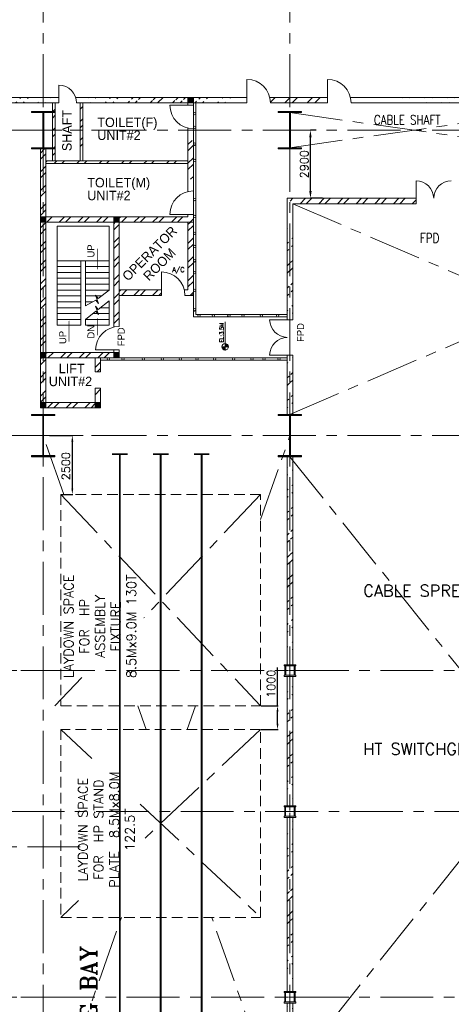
# Model space of a CAD drawing. Header units: inches. Extents: x 0 to 1545919, y 0 to 23143738.
# Tile 140 of 197: x 154790 to 173155, y 144937 to 186838. Entities that reach past the tile are written whole.
import ezdxf

# ---------------------------------------------------------------- set-up
doc = ezdxf.new("R2010")
doc.units = ezdxf.units.IN
doc.header["$LTSCALE"] = 1800
doc.header["$MEASUREMENT"] = 0
for name, pattern in [('CENTER', [2, 1.25, -0.25, 0.25, -0.25]), ('CENTER2', [1.125, 0.75, -0.125, 0.125, -0.125]), ('HIDDEN', [0.375, 0.25, -0.125])]:
    doc.linetypes.add(name, pattern=pattern)
doc.layers.get('0').update_dxf_attribs({"color": 253, "lineweight": 5})
doc.layers.get('Defpoints').update_dxf_attribs({"lineweight": 18})
for name, color, linetype, lineweight in [('AUX COL', 1, 'Continuous', 18), ('CEN', 8, 'CENTER', 18), ('COL', 1, 'Continuous', 18), ('DIM', 4, 'Continuous', 18), ('DOOR', 235, 'Continuous', 13), ('EQUIP', 8, 'HIDDEN', 9), ('GRID', 251, 'CENTER', 18), ('HATCH', 9, 'Continuous', 18), ('STAIR', 2, 'Continuous', 18), ('TEXT', 3, 'Continuous', 18), ('WALL', 6, 'Continuous', 18)]:
    doc.layers.add(name, color=color, linetype=linetype, lineweight=lineweight)
doc.styles.add('HTX11', font='O8111901')
doc.styles.add('ROMANS', font='romans.shx')
doc.styles.add('ROMANT', font='romant')
doc.dimstyles.new('MAIN', dxfattribs={"dimtxt": 350, "dimasz": 250, "dimexe": 20, "dimexo": 20, "dimgap": 100, "dimtad": 1, "dimdec": 0, "dimzin": 0, "dimdsep": 46, "dimtxsty": 'ROMANS', "dimcen": 0.09, "dimclrd": 256, "dimclre": 9, "dimclrt": 256, "dimadec": 0, "dimazin": 0, "dimtfac": 1, "dimtdec": 0, "dimtofl": 0, "dimtmove": 0, "dimatfit": 3, "dimfxl": 0.18, "dimtolj": 1, "dimtzin": 0, "dimarcsym": 0})
doc.dimstyles.new('USER175', dxfattribs={"dimscale": 175, "dimtxt": 2, "dimasz": 1.75, "dimexe": 0, "dimexo": 0, "dimgap": 0.5, "dimtad": 1, "dimdec": 0, "dimzin": 0, "dimdsep": 46, "dimtxsty": 'ROMANS', "dimcen": 0, "dimclrd": 4, "dimclre": 4, "dimclrt": 4, "dimadec": 0, "dimazin": 0, "dimtfac": 0.09, "dimtdec": 0, "dimtix": 1, "dimtofl": 0, "dimtmove": 0, "dimatfit": 3, "dimfxl": 1, "dimtolj": 1, "dimtzin": 0, "dimarcsym": 0})
pattern_1 = [(45, (0, 1000), (-477.2971, 477.2971), []), (45, (318.2, 1000), (-477.2971, 477.2971), [])]
pattern_2 = [(45, (-235362, 84109.4), (-397.7476, 397.7476), []), (45, (-235096.86, 84109.4), (-397.7476, 397.7476), [])]
pattern_3 = [(45, (-235362, 83109.4), (-397.7476, 397.7476), []), (45, (-235096.86, 83109.4), (-397.7476, 397.7476), [])]
pattern_4 = [(45, (-236632, 83189.4), (-397.7476, 397.7476), []), (45, (-236366.86, 83189.4), (-397.7476, 397.7476), [])]
pattern_5 = [(45, (122500, 0), (-477.297, 477.297), []), (45, (122818.2, 0), (-477.297, 477.297), [])]

# ---------------------------------------------------------------- blocks, each defined once
blk = doc.blocks.new('AUX COLUMNS')
at = {"color": 2, "linetype": 'CENTER2', "ltscale": 0.15}
for p, q in [((-227813, 65915), (-228263, 65915)), ((-228038, 65665), (-228038, 66165)), ((-228038, 59665), (-228038, 60165)), ((-227813, 59915), (-228263, 59915)), ((-227813, 52015), (-228263, 52015)), ((-228038, 51765), (-228038, 52265))]:
    blk.add_line(p, q, dxfattribs=at)
at = {"layer": 'AUX COL'}
for p, q in [((-228263, 65715), (-228263, 66115)), ((-228213, 65715), (-228213, 66115)), ((-227863, 65715), (-227863, 66115)), ((-227813, 65715), (-227813, 66115)), ((-228263, 59715), (-228263, 60115)), ((-228223, 59715), (-228223, 60115)), ((-227853, 59715), (-227853, 60115)), ((-227813, 59715), (-227813, 60115)), ((-228263, 51815), (-228263, 52215)), ((-228223, 51815), (-228223, 52215)), ((-227853, 51815), (-227853, 52215)), ((-227813, 51815), (-227813, 52215))]:
    blk.add_line(p, q, dxfattribs=at)
for points in [[(-228288, 66165), (-227788, 66165), (-227788, 66115), (-228288, 66115)], [(-228288, 65715), (-227788, 65715), (-227788, 65665), (-228288, 65665)], [(-228288, 60165), (-227788, 60165), (-227788, 60115), (-228288, 60115)], [(-228288, 59715), (-227788, 59715), (-227788, 59665), (-228288, 59665)], [(-228288, 52265), (-227788, 52265), (-227788, 52215), (-228288, 52215)], [(-228288, 51815), (-227788, 51815), (-227788, 51765), (-228288, 51765)]]:
    blk.add_lwpolyline(points, close=True, dxfattribs=at)
at = {"layer": 'GRID'}
for p, q in [((-171538, 65915), (-242038, 65915)), ((-114460, 65915), (-139738, 65915)), ((-136838, 59915), (-243038, 59915)), ((-114460, 58415), (-139738, 58415)), ((-171538, 52015), (-242038, 52015)), ((-114460, 52015), (-139738, 52015))]:
    blk.add_line(p, q, dxfattribs=at)
blk = doc.blocks.new('C-ROW COLUMN')
at = {"layer": 'COL'}
h = blk.add_hatch(dxfattribs=at)
h.set_pattern_fill('ANSI31', color=256, scale=200, style=0)
h.set_pattern_definition([(45, (-1315.907, -6.545), (-17.6776695, 17.6776695), [])])
h.paths.add_polyline_path([(77950, 120865), (76960, 120865), (76960, 120820), (77950, 120820)])
h.paths.add_polyline_path([(77478, 120820), (77433, 120820), (77433, 119310), (77478, 119310)])
h.paths.add_polyline_path([(77950, 119310), (76960, 119310), (76960, 119265), (77950, 119265)])
at = {"layer": 'CEN'}
for p, q in [((77455, 119265), (77455, 120865)), ((77264, 120065), (77647, 120065))]:
    blk.add_line(p, q, dxfattribs=at)
at = {"layer": 'COL'}
for points in [[(76960, 120865), (77950, 120865), (77950, 120820), (76960, 120820)], [(77433, 120820), (77478, 120820), (77478, 119310), (77433, 119310)], [(76960, 119310), (77950, 119310), (77950, 119265), (76960, 119265)]]:
    blk.add_lwpolyline(points, close=True, dxfattribs=at)
blk = doc.blocks.new('B-ROW COLUMN')
at = {"layer": 'COL'}
h = blk.add_hatch(dxfattribs=at)
h.set_pattern_fill('ANSI31', color=256, scale=200, style=0)
h.set_pattern_definition([(45, (155648.048, 63141.767), (-17.67767, 17.67767), [])])
h.paths.add_polyline_path([(171095, 85178), (172085, 85178), (172085, 85128), (171095, 85128)])
h.paths.add_polyline_path([(171574, 86878), (171606, 86878), (171606, 85178), (171574, 85178)])
h.paths.add_polyline_path([(171095, 86928), (172085, 86928), (172085, 86878), (171095, 86878)])
blk.add_line((171590, 85128), (171590, 86928))
at = {"layer": 'CEN'}
for p, q in [((171590, 85128), (171590, 86928)), ((171399, 86028), (171782, 86028))]:
    blk.add_line(p, q, dxfattribs=at)
at = {"layer": 'COL'}
for points in [[(171095, 86928), (172085, 86928), (172085, 86878), (171095, 86878)], [(171574, 86878), (171606, 86878), (171606, 85178), (171574, 85178)], [(171095, 85178), (172085, 85178), (172085, 85128), (171095, 85128)]]:
    blk.add_lwpolyline(points, close=True, dxfattribs=at)
blk = doc.blocks.new('*D831')
at = {"layer": 'Defpoints', "color": 0, "transparency": 16777216}
for p in [(167161, 182137), (167409, 182137), (167675, 179237)]:
    blk.add_point(p, dxfattribs=at)
at = {"layer": 'DIM', "color": 4, "lineweight": -2, "transparency": 16777216}
for p, q in [((167409, 182137), (167161, 182137)), ((167161, 179543), (167161, 181831)), ((167675, 179237), (167161, 179237))]:
    blk.add_line(p, q, dxfattribs=at)
at = {"layer": 'DIM', "color": 4, "transparency": 16777216}
for points in [[(167110, 181831), (167212, 181831), (167161, 182137)], [(167110, 179543), (167212, 179543), (167161, 179237)]]:
    blk.add_solid(points, dxfattribs=at)
at = {"layer": 'DIM', "color": 4, "transparency": 16777216, "insert": (166898, 180687), "char_height": 350, "attachment_point": 5, "rotation": 90, "style": 'ROMANS'}
blk.add_mtext('\\A1;2900', dxfattribs=at)
blk = doc.blocks.new('*D1123')
at = {"layer": 'Defpoints', "color": 0, "transparency": 16777216}
for p in [(156040, 169137), (157030, 169137), (156540, 166637)]:
    blk.add_point(p, dxfattribs=at)
at = {"layer": 'DIM', "color": 9, "lineweight": -2, "transparency": 16777216}
for p, q in [((156060, 169137), (157050, 169137)), ((156560, 166637), (157050, 166637))]:
    blk.add_line(p, q, dxfattribs=at)
at = {"layer": 'DIM', "lineweight": -2, "transparency": 16777216}
blk.add_line((157030, 166887), (157030, 168887), dxfattribs=at)
at = {"layer": 'DIM', "transparency": 16777216}
for points in [[(156989, 168887), (157072, 168887), (157030, 169137)], [(156989, 166887), (157072, 166887), (157030, 166637)]]:
    blk.add_solid(points, dxfattribs=at)
at = {"layer": 'DIM', "transparency": 16777216, "insert": (156755, 167837), "char_height": 350, "attachment_point": 5, "rotation": 90, "style": 'ROMANS'}
blk.add_mtext('\\A1;2500', dxfattribs=at)
blk = doc.blocks.new('*D1124')
at = {"layer": 'Defpoints', "color": 0, "transparency": 16777216}
for p in [(165040, 157637), (165761, 157637), (165040, 156637)]:
    blk.add_point(p, dxfattribs=at)
at = {"layer": 'DIM', "lineweight": -2, "transparency": 16777216}
for p, q in [((165761, 157637), (165761, 159270)), ((165761, 156887), (165761, 157387))]:
    blk.add_line(p, q, dxfattribs=at)
at = {"layer": 'DIM', "color": 9, "lineweight": -2, "transparency": 16777216}
for p, q in [((165060, 157637), (165781, 157637)), ((165060, 156637), (165781, 156637))]:
    blk.add_line(p, q, dxfattribs=at)
at = {"layer": 'DIM', "transparency": 16777216}
for points in [[(165719, 157387), (165802, 157387), (165761, 157637)], [(165719, 156887), (165802, 156887), (165761, 156637)]]:
    blk.add_solid(points, dxfattribs=at)
at = {"layer": 'DIM', "transparency": 16777216, "insert": (165486, 158579), "char_height": 350, "attachment_point": 5, "rotation": 90, "style": 'ROMANS'}
blk.add_mtext('\\A1;1000', dxfattribs=at)

msp = doc.modelspace()

# ---------------------------------------------------------------- hatches: boundary and pattern name
h = msp.add_hatch()
h.set_pattern_fill('ANSI32', color=256, scale=1800, style=0)
h.set_pattern_definition(pattern_1)
edge = h.paths.add_edge_path()
edge.add_line((148270.314, 183527.047), (156458.109, 183527.047))
edge.add_line((148293.722, 183297.047), (156458.109, 183297.047))
h = msp.add_hatch()
h.set_pattern_fill('ANSI32', color=256, scale=1800, style=0)
h.set_pattern_definition(pattern_1)
edge = h.paths.add_edge_path()
edge.add_line((157171.972, 183527.047), (164460.15, 183527.047))
edge.add_line((157208.109, 183297.047), (164460.15, 183297.047))
h = msp.add_hatch()
h.set_pattern_fill('ANSI32', color=256, scale=1800, style=0)
h.set_pattern_definition(pattern_1)
h.paths.add_polyline_path([(165433.341, 183527.047, -0.058084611), (165460.15, 183297.047), (166290.003, 183297.047), (166290.003, 183527.047)])
h.paths.add_polyline_path([(166290.003, 183527.047), (166290.003, 183297.047), (167890.003, 183297.047), (167890.003, 183527.047)])
h = msp.add_hatch()
h.set_pattern_fill('ANSI32', color=256, scale=1800, style=0)
h.set_pattern_definition(pattern_1)
edge = h.paths.add_edge_path()
edge.add_line((168863.193, 183527.047), (234040.003, 183527.047))
edge.add_line((168890.003, 183297.047), (234040.003, 183297.047))
h = msp.add_hatch()
h.set_pattern_fill('ANSI32', color=256, scale=1800, style=0)
h.set_pattern_definition([(45, (124000, 500), (-477.297, 477.297), []), (45, (124318.2, 500), (-477.297, 477.297), [])])
h.paths.add_polyline_path([(161950.003, 180837.047), (155790.003, 180837.047), (155790.003, 180722.047), (161950.003, 180722.047)])
h = msp.add_hatch()
h.set_pattern_fill('ANSI32', color=256, scale=1800, style=0)
h.set_pattern_definition(pattern_5)
edge = h.paths.add_edge_path()
edge.add_line((166405.003, 178007.047), (166405.003, 174067.97))
edge.add_line((166175.003, 178237.047), (166175.003, 174067.97))
h = msp.add_hatch()
h.set_pattern_fill('ANSI32', color=256, scale=1800, style=0)
h.set_pattern_definition(pattern_5)
edge = h.paths.add_edge_path()
edge.add_line((166405.003, 172567.97), (166405.003, 170037.047))
edge.add_line((166175.003, 172567.97), (166175.003, 170037.047))
h = msp.add_hatch()
h.set_pattern_fill('ANSI32', color=256, scale=1800, style=0)
h.set_pattern_definition(pattern_5)
edge = h.paths.add_edge_path()
edge.add_line((166405.003, 168237.047), (166405.003, 159387.047))
edge.add_line((166175.003, 168237.047), (166175.003, 159387.047))
h = msp.add_hatch()
h.set_pattern_fill('ANSI32', color=256, scale=1800, style=0)
h.set_pattern_definition(pattern_5)
edge = h.paths.add_edge_path()
edge.add_line((166405.003, 158887.047), (166405.003, 153387.047))
edge.add_line((166175.003, 158887.047), (166175.003, 153387.047))
h = msp.add_hatch()
h.set_pattern_fill('ANSI32', color=256, scale=1800, style=0)
h.set_pattern_definition(pattern_5)
edge = h.paths.add_edge_path()
edge.add_line((166405.003, 152887.047), (166405.003, 145487.047))
edge.add_line((166175.003, 152887.047), (166175.003, 145487.047))
h = msp.add_hatch()
h.set_pattern_fill('ANSI32', color=256, scale=1800, style=0)
h.set_pattern_definition(pattern_5)
edge = h.paths.add_edge_path()
edge.add_line((166405.003, 144987.047), (166405.003, 142167.047))
edge.add_line((166175.003, 144987.047), (166175.003, 141937.047))
at = {"layer": 'COL'}
h = msp.add_hatch(dxfattribs=at)
h.set_pattern_fill('ANSI31', color=1, scale=250, angle=180, style=0)
h.set_pattern_definition([(225, (158600.003, 178177.047), (22.09709, -22.09709), [])])
h.paths.add_polyline_path([(162180.003, 183297.047), (162180.003, 183527.047), (161950.003, 183527.047), (161950.003, 183297.047)])
h = msp.add_hatch(dxfattribs=at)
h.set_pattern_fill('ANSI31', color=1, scale=250, angle=180, style=0)
h.set_pattern_definition([(225, (152325.003, 173102.047), (22.09709, -22.09709), [])])
h.paths.add_polyline_path([(155905.003, 178222.047), (155905.003, 178452.047), (155675.003, 178452.047), (155675.003, 178222.047)])
h = msp.add_hatch(dxfattribs=at)
h.set_pattern_fill('ANSI31', color=1, scale=250, angle=180, style=0)
h.set_pattern_definition([(225, (155440.003, 173102.047), (22.09709, -22.09709), [])])
h.paths.add_polyline_path([(159020.003, 178222.047), (159020.003, 178452.047), (158790.003, 178452.047), (158790.003, 178222.047)])
h = msp.add_hatch(dxfattribs=at)
h.set_pattern_fill('ANSI31', color=1, scale=250, angle=180, style=0)
h.set_pattern_definition([(225, (152325.003, 167332.047), (22.09709, -22.09709), [])])
h.paths.add_polyline_path([(155905.003, 172452.047), (155905.003, 172682.047), (155675.003, 172682.047), (155675.003, 172452.047)])
h = msp.add_hatch(dxfattribs=at)
h.set_pattern_fill('ANSI31', color=1, scale=250, angle=180, style=0)
h.set_pattern_definition([(225, (155440.003, 167332.047), (22.09709, -22.09709), [])])
h.paths.add_polyline_path([(159020.003, 172452.047), (159020.003, 172682.047), (158790.003, 172682.047), (158790.003, 172452.047)])
h = msp.add_hatch(dxfattribs=at)
h.set_pattern_fill('ANSI31', color=1, scale=250, angle=180, style=0)
h.set_pattern_definition([(225, (152325.003, 165202.047), (22.09709, -22.09709), [])])
h.paths.add_polyline_path([(155905.003, 170322.047), (155905.003, 170552.047), (155675.003, 170552.047), (155675.003, 170322.047)])
h = msp.add_hatch(dxfattribs=at)
h.set_pattern_fill('ANSI31', color=1, scale=250, angle=180, style=0)
h.set_pattern_definition([(225, (154655.003, 165202.047), (22.09709, -22.09709), [])])
h.paths.add_polyline_path([(158235.003, 170322.047), (158235.003, 170552.047), (158005.003, 170552.047), (158005.003, 170322.047)])
at = {"layer": 'HATCH'}
h = msp.add_hatch(dxfattribs=at)
h.set_pattern_fill('ANSI32', color=256, scale=1500, style=0)
h.set_pattern_definition([(45, (134871.6, 104998.8), (-397.7476, 397.7476), []), (45, (135136.77, 104998.8), (-397.7476, 397.7476), [])])
h.paths.add_polyline_path([(171655.003, 179237.047), (166290.003, 179237.047), (166290.003, 179122.047), (166405.003, 179007.047), (171655.003, 179007.047)])
at = {"layer": 'WALL', "linetype": 'Continuous'}
h = msp.add_hatch(dxfattribs=at)
h.set_pattern_fill('ANSI32', color=9, scale=1500, angle=360, style=0)
h.set_pattern_definition(pattern_2)
h.paths.add_polyline_path([(156305.003, 182137.047), (156190.003, 182137.047), (156190.003, 180837.047), (155905.003, 180837.047), (155905.003, 180722.047), (156305.003, 180722.047)])
h.paths.add_polyline_path([(156305.003, 183297.047), (156190.003, 183297.047), (156190.003, 182137.047), (156305.003, 182137.047)])
h = msp.add_hatch(dxfattribs=at)
h.set_pattern_fill('ANSI32', color=9, scale=1500, angle=360, style=0)
h.set_pattern_definition(pattern_2)
h.paths.add_polyline_path([(157480.003, 182137.047), (157365.003, 182137.047), (157365.003, 181337.047), (157480.003, 181337.047)])
h.paths.add_polyline_path([(157480.003, 183297.047), (157365.003, 183297.047), (157365.003, 182137.047), (157480.003, 182137.047)])
h = msp.add_hatch(dxfattribs=at)
h.set_pattern_fill('ANSI32', color=9, scale=1500, angle=360, style=0)
h.set_pattern_definition([(45, (-232687, 83609.4), (-397.7476, 397.7476), []), (45, (-232421.86, 83609.4), (-397.7476, 397.7476), [])])
h.paths.add_polyline_path([(162180.003, 181637.047), (161950.003, 181637.047), (161950.003, 180025.238, -0.058084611), (162180.003, 180052.047)])
edge = h.paths.add_edge_path()
edge.add_arc((162180.003, 182697.047), 1000, 256.7029283, 270)
edge.add_line((162180.003, 181697.047), (162180.003, 181637.047))
edge.add_line((162180.003, 181637.047), (161950.003, 181637.047))
edge.add_line((161950.003, 181637.047), (161950.003, 181723.856))
h = msp.add_hatch(dxfattribs=at)
h.set_pattern_fill('ANSI32', color=9, scale=1500, angle=360, style=0)
h.set_pattern_definition(pattern_4)
h.paths.add_polyline_path([(155905.003, 181337.047), (155675.003, 181337.047), (155675.003, 170452.047), (155905.003, 170452.047)])
h = msp.add_hatch(dxfattribs=at)
h.set_pattern_fill('ANSI32', color=9, scale=1500, angle=360, style=0)
h.set_pattern_definition(pattern_3)
h.paths.add_polyline_path([(162180.003, 178552.047), (161950.003, 178552.047), (161950.003, 178452.047), (159020.003, 178452.047), (159020.003, 178222.047), (162180.003, 178222.047)])
h = msp.add_hatch(dxfattribs=at)
h.set_pattern_fill('ANSI32', color=9, scale=1500, angle=360, style=0)
h.set_pattern_definition(pattern_3)
h.paths.add_polyline_path([(158790.003, 178452.047), (155905.003, 178452.047), (155905.003, 178222.047), (158790.003, 178222.047)])
h = msp.add_hatch(dxfattribs=at)
h.set_pattern_fill('ANSI32', color=9, scale=1500, angle=360, style=0)
h.set_pattern_definition([(45, (152058.2, 172218.45), (-397.748, 397.748), []), (45, (152323.4, 172218.45), (-397.748, 397.748), [])])
edge = h.paths.add_edge_path()
edge.add_arc((159020.011, 172552.038), 1141.751, 90.0004462, 101.621923, ccw=False)
edge.add_line((159020.003, 173693.789), (159020.003, 178222.047))
edge.add_line((159020.003, 178222.047), (158790.003, 178222.047))
edge.add_line((158790.003, 178222.047), (158790.003, 173670.381))
h = msp.add_hatch(dxfattribs=at)
h.set_pattern_fill('ANSI32', color=9, scale=1500, angle=360, style=0)
h.set_pattern_definition([(45, (-232687, 80994.4), (-397.7476, 397.7476), []), (45, (-232421.86, 80994.4), (-397.7476, 397.7476), [])])
h.paths.add_polyline_path([(161950.003, 175107.047), (162180.003, 175107.047), (162180.003, 178222.047), (161950.003, 178222.047)])
h = msp.add_hatch(dxfattribs=at)
h.set_pattern_fill('ANSI32', color=9, scale=1500, angle=360, style=0)
h.set_pattern_definition([(45, (-235362, 79994.4), (-397.7476, 397.7476), []), (45, (-235096.86, 79994.4), (-397.7476, 397.7476), [])])
h.paths.add_polyline_path([(160819.513, 175107.047), (160819.513, 175337.047), (159020.003, 175337.047), (159020.003, 175107.047)])
edge = h.paths.add_edge_path()
edge.add_arc((160819.513, 175107.047), 1000, 0, 13.2970717)
edge.add_line((161792.703, 175337.047), (161950.003, 175337.047))
edge.add_line((161950.003, 175337.047), (161950.003, 175437.047))
edge.add_line((161950.003, 175437.047), (162180.003, 175437.047))
edge.add_line((162180.003, 175437.047), (162180.003, 175107.047))
edge.add_line((162180.003, 175107.047), (161819.513, 175107.047))
h = msp.add_hatch(dxfattribs=at)
h.set_pattern_fill('ANSI32', color=9, scale=1500, angle=360, style=0)
h.set_pattern_definition([(45, (152543.2, 172448.45), (-397.75, 397.75), []), (45, (152808.4, 172448.45), (-397.75, 397.75), [])])
h.paths.add_polyline_path([(158790.003, 172682.047), (155905.003, 172682.047), (155905.003, 172452.047), (158790.003, 172452.047)])
h = msp.add_hatch(dxfattribs=at)
h.set_pattern_fill('ANSI32', color=9, scale=1500, angle=360, style=0)
h.set_pattern_definition([(45, (141561.25, 79224.4), (-397.7476, 397.7476), []), (45, (141826.4, 79224.4), (-397.7476, 397.7476), [])])
h.paths.add_polyline_path([(158235.003, 172452.047), (158005.003, 172452.047), (158005.003, 171852.047), (158235.003, 171852.047)])
h = msp.add_hatch(dxfattribs=at)
h.set_pattern_fill('ANSI32', color=9, scale=1500, angle=360, style=0)
h.set_pattern_definition([(45, (141561.25, 79924.4), (-397.7476, 397.7476), []), (45, (141826.4, 79924.4), (-397.7476, 397.7476), [])])
h.paths.add_polyline_path([(158235.003, 171152.047), (158005.003, 171152.047), (158005.003, 170552.047), (158235.003, 170552.047)])
h = msp.add_hatch(dxfattribs=at)
h.set_pattern_fill('ANSI32', color=9, scale=1500, angle=360, style=0)
h.set_pattern_definition(pattern_4)
h.paths.add_polyline_path([(158005.003, 170322.047), (158005.003, 170552.047), (155905.003, 170552.047), (155905.003, 170322.047)])

# ---------------------------------------------------------------- linework, layer by layer
at = {"color": 161, "linetype": 'ByBlock', "const_width": 75}
for points in [[(158713.842, 168346.429), (159380.163, 168346.429)], [(159047.003, 168346.429), (159047.003, 136043.936)], [(160456.842, 168346.429), (161123.163, 168346.429)], [(160790.003, 168346.429), (160790.003, 136043.936)], [(162199.842, 168346.429), (162866.163, 168346.429)], [(162533.003, 168346.429), (162533.003, 136043.936)]]:
    msp.add_lwpolyline(points, dxfattribs=at)
for centre in [(162230.003, 182836.1), (162230.003, 182257.53), (162230.003, 181541.14), (162230.003, 180846.857), (162230.003, 179184.967), (162230.003, 178463.457), (162230.003, 177747.076), (162230.003, 177188.927), (162230.003, 176576.324), (162230.003, 176070.27), (162230.003, 175321.533), (162230.003, 174491.116), (162421.87, 174237.047), (163027.176, 174237.047), (163689.151, 174237.047), (164292.021, 174237.047), (165072.206, 174237.047), (165769.644, 174237.047), (158563.138, 172402.047), (159184.869, 172402.047), (160047.977, 172402.047), (160852.57, 172402.047), (161625.834, 172402.047), (162339.728, 172402.047), (163088.73, 172402.047), (163896.248, 172402.047), (164680.361, 172402.047), (165183.597, 172402.047), (165827.271, 172402.047)]:
    msp.add_circle(centre, 50)
at = {"layer": 'CEN'}
for p, q in [((166290.002, 181387.047), (176790.002, 182887.047)), ((166290.002, 182887.047), (176790.002, 181387.047)), ((166290.003, 170037.047), (187175.003, 179007.047)), ((166405.003, 179007.047), (187290.003, 170037.047)), ((156665.003, 166637.047), (155790.003, 169137.047)), ((165040.003, 165565.618), (166290.003, 169137.047)), ((160790.003, 132321.046), (160790.002, 168346.429)), ((166290.003, 168237.047), (187175.003, 142167.047)), ((187290.003, 168237.047), (166405.003, 142167.047)), ((156540.003, 166637.047), (165040.003, 157637.047)), ((165040.003, 166637.047), (160072.043, 161376.855)), ((157428.989, 158843.033), (156290.003, 157637.047)), ((160165.003, 156637.047), (159815.003, 157637.047)), ((161915.003, 156637.047), (162265.003, 157637.047)), ((156540.003, 156637.047), (157863.173, 155391.71)), ((165040.003, 156637.047), (159918.502, 151816.812)), ((159918.502, 153457.282), (165040.003, 148637.047)), ((157296.649, 149349.185), (156540.003, 148637.047)), ((155790.003, 139137.047), (159115.003, 148637.047)), ((166290.003, 139137.047), (162965.003, 148637.047))]:
    msp.add_line(p, q, dxfattribs=at)
at = {"layer": 'COL'}
for points in [[(161950.003, 183527.047), (162180.003, 183527.047), (162180.003, 183297.047), (161950.003, 183297.047)], [(155675.003, 178452.047), (155905.003, 178452.047), (155905.003, 178222.047), (155675.003, 178222.047)], [(158790.003, 178452.047), (159020.003, 178452.047), (159020.003, 178222.047), (158790.003, 178222.047)], [(155675.003, 172682.047), (155905.003, 172682.047), (155905.003, 172452.047), (155675.003, 172452.047)], [(158790.003, 172682.047), (159020.003, 172682.047), (159020.003, 172452.047), (158790.003, 172452.047)], [(155675.003, 170552.047), (155905.003, 170552.047), (155905.003, 170322.047), (155675.003, 170322.047)], [(158005.003, 170552.047), (158235.003, 170552.047), (158235.003, 170322.047), (158005.003, 170322.047)]]:
    msp.add_lwpolyline(points, close=True, dxfattribs=at)
at = {"layer": 'DOOR'}
for centre, radius, start, end in [((156458.109, 183297.047), 750, 0, 90), ((164460.15, 183297.047), 1000, 0, 90), ((167890.003, 183297.047), 1000, 0, 90), ((162180.003, 183197.047), 1000, 180, 270), ((171633.597, 179215.641), 771.703, 1.5894973, 88.4105027), ((173176.408, 179215.641), 771.703, 91.5894973, 178.4105027), ((162180.003, 178552.047), 1000, 90, 180), ((160819.513, 175107.047), 1000, 0, 90), ((166196.408, 174089.376), 771.703, 181.5894973, 268.4105027), ((159020.003, 172782.047), 1000, 90, 180), ((166196.408, 172546.565), 771.703, 91.5894973, 178.4105027)]:
    msp.add_arc(centre, radius, start, end, dxfattribs=at)
at = {"layer": 'EQUIP'}
for points in [[(156540.003, 157637.047), (165040.003, 157637.047), (165040.003, 166637.047), (156540.003, 166637.047)], [(156540.003, 148637.047), (165040.003, 148637.047), (165040.003, 156637.047), (156540.003, 156637.047)]]:
    msp.add_lwpolyline(points, close=True, dxfattribs=at)
at = {"layer": 'GRID'}
for p, q in [((166290.003, 121918.052), (166290.003, 226536.308)), ((155790.003, 121918.052), (155790.003, 196637.047)), ((160090.003, 182137.047), (24990.003, 182137.047)), ((282590.003, 182137.047), (147490.003, 182137.047)), ((160090.003, 169137.047), (24990.003, 169137.047)), ((282590.003, 169137.047), (147490.003, 169137.047))]:
    msp.add_line(p, q, dxfattribs=at)
at = {"layer": 'STAIR', "linetype": 'Continuous'}
for p, q in [((156390.003, 178052.047), (156390.003, 173832.047)), ((158590.003, 178052.047), (156390.003, 178052.047)), ((158590.003, 178052.047), (158590.003, 175332.047)), ((156389.985, 176582.047), (157390.003, 176582.047)), ((157390.003, 176582.047), (157390.003, 173832.047)), ((157390.003, 176582.047), (157590.003, 176582.047)), ((157590.003, 176582.047), (158590.003, 176582.047)), ((157590.003, 176582.047), (157590.003, 174657.895)), ((156389.985, 176332.047), (157390.003, 176332.047)), ((156389.985, 176082.047), (157390.003, 176082.047)), ((157590.003, 176332.047), (158590.003, 176332.047)), ((157590.003, 176082.047), (158590.003, 176082.047)), ((156389.985, 175832.047), (157390.003, 175832.047)), ((156389.985, 175582.047), (157390.003, 175582.047)), ((157590.003, 175832.047), (158590.003, 175832.047)), ((157590.003, 175582.047), (158590.003, 175582.047)), ((156389.985, 175332.047), (157390.003, 175332.047)), ((157590.003, 175332.047), (158590.003, 175332.047)), ((156389.985, 175082.047), (157390.003, 175082.047)), ((156389.985, 174832.047), (157390.003, 174832.047)), ((158261.859, 175082.047), (157590.003, 175082.047)), ((157903.808, 174832.047), (157590.003, 174832.047)), ((158590.003, 174832.047), (158529.28, 174832.047)), ((158590.003, 174879.967), (158590.003, 173832.047)), ((156389.985, 174582.047), (157390.003, 174582.047)), ((156389.985, 174332.047), (157390.003, 174332.047)), ((158590.003, 174332.047), (157898.945, 174332.047)), ((158590.003, 174582.047), (158212.492, 174582.047)), ((156389.985, 174082.047), (157390.003, 174082.047)), ((158590.003, 174082.047), (157590.003, 174082.047)), ((157590.003, 174082.047), (157590.003, 173832.047)), ((156389.985, 173832.047), (157390.003, 173832.047)), ((158590.003, 173832.047), (157590.003, 173832.047))]:
    msp.add_line(p, q, dxfattribs=at)
at = {"layer": 'STAIR', "linetype": 'Continuous', "flags": 128}
for points in [[(158090.003, 176184.03, 0, 150, 0), (158090.003, 176538.722, 25, 25, 0), (158090.003, 177097.362, 25, 25, 0)], [(156889.994, 174055.643, 0, 150, 0), (156889.994, 173700.951, 25, 25, 0), (156889.994, 173142.311, 25, 25, 0)], [(158090.003, 174161.689, 0, 150, 0), (158090.003, 173806.996, 25, 25, 0), (158090.003, 173410.119, 25, 25, 0)]]:
    msp.add_lwpolyline(points, format="xyseb", dxfattribs=at)
for points in [[(158590.003, 175332.047), (158122.233, 174975.672), (158011.544, 175115.932), (158137.253, 174759.913), (158026.564, 174900.173), (157590.003, 174657.895)], [(158590.003, 174879.967), (158122.233, 174510.818), (158011.544, 174651.077), (158137.253, 174295.059), (158026.564, 174435.319), (157590.003, 174082.047)]]:
    msp.add_lwpolyline(points, dxfattribs=at)
at = {"layer": 'TEXT', "color": 3, "flags": 128}
for points in [[(163530.036, 173974.222), (163530.036, 172919.125)], [(163531.332, 173054.125), (163531.332, 172919.125)], [(163544.832, 173053.315), (163544.832, 172919.125)], [(163530.036, 172919.125), (163371.492, 172919.125)], [(163407.186, 172863.073), (163407.186, 172919.125)], [(163420.686, 172839.907), (163420.686, 172919.125)], [(163434.186, 172824.031), (163434.186, 172919.125)], [(163447.686, 172812.151), (163447.686, 172919.125)], [(163461.186, 172802.971), (163461.186, 172919.125)], [(163474.686, 172796.005), (163474.686, 172919.125)], [(163488.186, 172790.767), (163488.186, 172919.125)], [(163501.686, 172787.149), (163501.686, 172919.125)], [(163515.186, 172784.935), (163515.186, 172919.125)], [(163528.686, 172784.125), (163528.686, 172919.125)], [(163530.036, 172759.879), (163530.036, 172919.125)], [(163530.036, 172919.125), (163686.798, 172919.125)], [(163558.332, 173051.155), (163558.332, 172919.125)], [(163571.832, 173047.483), (163571.832, 172919.125)], [(163585.332, 173042.299), (163585.332, 172919.125)], [(163598.832, 173035.279), (163598.832, 172919.125)], [(163612.332, 173026.153), (163612.332, 172919.125)], [(163625.832, 173014.219), (163625.832, 172919.125)], [(163639.332, 172998.343), (163639.332, 172919.125)], [(163652.832, 172975.177), (163652.832, 172919.125)]]:
    msp.add_lwpolyline(points, dxfattribs=at)
for points in [[(163530.036, 173054.125, 0.414258), (163395.036, 172919.125)], [(163665.036, 172919.125, 0.414246), (163530.036, 173054.125)], [(163395.036, 172919.125, 0.414246), (163530.036, 172784.125)], [(163530.036, 172784.125, 0.414221), (163665.036, 172919.125)]]:
    msp.add_lwpolyline(points, format="xyb", dxfattribs=at)
at = {"layer": 'WALL'}
for p, q in [((156458.109, 184047.047), (156458.109, 183297.047)), ((164460.15, 184297.047), (164460.15, 183297.047)), ((167890.003, 184297.047), (167890.003, 183297.047)), ((148270.314, 183527.047), (156458.109, 183527.047)), ((157171.972, 183527.047), (164460.15, 183527.047)), ((165433.341, 183527.047), (167890.003, 183527.047)), ((168863.193, 183527.047), (234040.003, 183527.047)), ((148293.722, 183297.047), (156458.109, 183297.047)), ((156190.003, 183297.047), (156190.003, 180837.047)), ((156305.003, 183297.047), (156305.003, 180837.047)), ((157208.109, 183297.047), (164460.15, 183297.047)), ((157365.003, 183297.047), (157365.003, 180837.047)), ((157480.003, 183297.047), (157480.003, 180837.047)), ((161950.003, 183197.047), (161950.003, 183297.047)), ((162180.003, 183297.047), (162180.003, 183197.047)), ((162180.003, 174187.047), (162180.003, 183297.047)), ((162280.003, 174287.047), (162280.003, 183297.047)), ((165460.15, 183297.047), (167890.003, 183297.047)), ((168890.003, 183297.047), (234040.003, 183297.047)), ((155390.003, 182937.047), (156190.003, 182937.047)), ((161950.003, 182223.856), (161950.003, 179525.238)), ((162180.003, 182197.047), (162180.003, 179552.047)), ((162180.003, 182197.047), (162180.003, 179552.047)), ((155675.003, 181337.047), (155675.003, 170552.047)), ((155905.003, 181337.047), (155905.003, 170552.047)), ((155905.003, 180837.047), (161950.003, 180837.047)), ((155905.003, 180722.047), (161950.003, 180722.047)), ((171655.003, 179007.047), (171655.003, 179987.047)), ((166175.003, 179237.047), (171655.003, 179237.047)), ((166175.003, 179237.047), (166175.003, 174067.97)), ((166405.003, 179007.047), (171655.003, 179007.047)), ((166405.003, 179007.047), (166405.003, 174067.97)), ((161950.003, 178552.047), (161950.003, 178452.047)), ((162180.003, 178552.047), (162180.003, 178222.047)), ((162180.003, 178552.047), (162180.003, 178222.047)), ((158790.003, 178452.047), (155905.003, 178452.047)), ((158790.003, 178222.047), (155905.003, 178222.047)), ((158790.003, 178222.047), (158790.003, 173755.238)), ((159020.003, 178452.047), (161950.003, 178452.047)), ((159020.003, 178222.047), (159020.003, 173782.047)), ((159020.003, 178222.047), (162180.003, 178222.047)), ((161950.003, 178222.047), (161950.003, 175337.047)), ((162180.003, 178222.047), (162180.003, 175107.047)), ((159020.003, 175337.047), (160819.513, 175337.047)), ((161792.703, 175337.047), (161950.003, 175337.047)), ((159020.003, 175107.047), (160819.513, 175107.047)), ((161819.513, 175107.047), (162180.003, 175107.047)), ((162180.003, 174187.047), (166175.003, 174187.047)), ((162280.003, 174287.047), (166175.003, 174287.047)), ((166405.003, 174067.97), (165425.003, 174067.97)), ((158790.003, 172782.047), (158790.003, 172682.047)), ((159020.003, 172782.047), (159020.003, 172682.047)), ((158005.003, 172452.047), (158005.003, 171852.047)), ((158235.003, 172452.047), (158235.003, 171852.047)), ((158235.003, 172452.047), (166175.003, 172452.047)), ((158235.003, 172352.047), (166175.003, 172352.047)), ((166405.003, 172567.97), (165425.003, 172567.97)), ((166175.003, 172567.97), (166175.003, 170037.047)), ((166405.003, 172567.97), (166405.003, 170037.047)), ((158005.003, 171852.047), (158235.003, 171852.047)), ((158005.003, 171152.047), (158005.003, 170552.047)), ((158005.003, 171152.047), (158235.003, 171152.047)), ((158235.003, 171152.047), (158235.003, 170552.047)), ((166175.003, 168237.047), (166175.003, 159387.047)), ((166405.003, 168237.047), (166405.003, 159387.047)), ((166175.003, 158887.047), (166175.003, 153387.047)), ((166405.003, 158887.047), (166405.003, 153387.047)), ((166175.003, 152887.047), (166175.003, 145487.047)), ((166405.003, 152887.047), (166405.003, 145487.047)), ((166175.003, 144987.047), (166175.003, 141937.047)), ((166405.003, 144987.047), (166405.003, 142167.047))]:
    msp.add_line(p, q, dxfattribs=at)
at = {"layer": 'WALL', "flags": 128}
for points in [[(162180.003, 183197.047), (161180.003, 183197.047)], [(162180.003, 178552.047), (161180.003, 178552.047)], [(160819.513, 175107.047), (160819.513, 176107.047)], [(155905.003, 172682.047), (158790.003, 172682.047)], [(159020.003, 172782.047), (158020.003, 172782.047)], [(155905.003, 172452.047), (158790.003, 172452.047)], [(155905.003, 170552.047), (158005.003, 170552.047)], [(155905.003, 170322.047), (158005.003, 170322.047)]]:
    msp.add_lwpolyline(points, dxfattribs=at)

# ---------------------------------------------------------------- block references
for name, p in [('C-ROW COLUMN', (78334.563, 62071.898)), ('C-ROW COLUMN', (88834.563, 62071.898)), ('B-ROW COLUMN', (-15800.223, 83109.421)), ('B-ROW COLUMN', (-5300.223, 83109.421))]:
    msp.add_blockref(name, p)
at = {"layer": 'AUX COL'}
for p in [(271827.812, 93222.023), (394327.812, 93222.023)]:
    msp.add_blockref('AUX COLUMNS', p, dxfattribs=at)

# ---------------------------------------------------------------- texts
at = {"layer": 'TEXT', "linetype": 'Continuous', "style": 'HTX11'}
for s, height, rotation, p in [('SHAFT', 400, 90, (156998.011, 181243.599)), ('OPERATOR', 400, 45, (159395.374, 175684.892)), ('UP', 300, 90, (157970.726, 176716.668)), ('ROOM', 400, 45, (160287.888, 175696.198)), ('UP', 300, 90, (156770.717, 173036.689)), ('DN', 300, 90, (157970.726, 173268.887)), ('FPD', 300, 90, (159255.163, 172942.23)), ('FPD', 300, 90, (166889.681, 173125.13))]:
    msp.add_text(s, height=height, rotation=rotation, dxfattribs=at).set_placement(p)
at = {"layer": 'TEXT', "linetype": 'Continuous'}
for s, height, style, p in [('TOILET(F)', 400, 'HTX11', (158094.283, 182270.163)), ('UNIT#2', 400, 'HTX11', (158094.283, 181720.163)), ('TOILET(M)', 400, 'HTX11', (157665.801, 179706.686)), ('UNIT#2', 400, 'HTX11', (157665.801, 179156.686)), ('A/C', 200, 'ROMANS', (161281.04, 176100.195)), ('LIFT', 400, 'HTX11', (156453.651, 171794.243)), ('UNIT#2', 400, 'HTX11', (156028.902, 171244.243))]:
    msp.add_text(s, height=height, dxfattribs=dict(at, style=style)).set_placement(p)
at = {"layer": 'TEXT', "style": 'ROMANS', "width": 0.8}
for s, p in [('CABLE SHAFT', (169863.38, 182373.145)), ('FPD', (171821.529, 177346.669))]:
    msp.add_text(s, height=400, dxfattribs=at).set_placement(p)
at = {"layer": 'TEXT', "color": 3, "style": 'ROMANS', "width": 0.85}
msp.add_text('EL:3.5M', height=180, rotation=90, dxfattribs=at).set_placement((163467.405, 173104.52))
at = {"layer": 'TEXT', "color": 3, "style": 'ROMANT'}
for s, p in [('CABLE SPREADER FLOOR AT EL:0.0M', (169410.192, 162286.777)), ('HT SWITCHGEAR ROOM AT EL:3.5M', (169410.192, 155553.212))]:
    msp.add_text(s, height=500, dxfattribs=at).set_placement(p)
msp.add_text('UNLOADING BAY', height=700, rotation=90, dxfattribs=at).set_placement((158077.144, 139356.568))
at = {"layer": 'TEXT', "char_height": 400, "attachment_point": 5, "rotation": 90, "style": 'ROMANS'}
for s, insert, width in [('LAYDOWN SPACE FOR  HP ASSEMBLY FIXTURE 8.5Mx9.0M 130T', (158206.195, 161022.125), 5307.03667), ('LAYDOWN SPACE FOR  HP STAND PLATE  8.5Mx8.0M 122.5T', (158481.73, 152370.448), 5775.85857)]:
    msp.add_mtext(s, dxfattribs=dict(at, insert=insert, width=width))

# ---------------------------------------------------------------- dimensions: what is measured, and where the dimension line sits
at = {"layer": 'DIM'}
dim = msp.add_linear_dim(base=(167160.829, 182137.047), p1=(167675.003, 179237.047), p2=(167409.42, 182137.047), angle=90, dimstyle='USER175', override={"dimtmove": 0}, dxfattribs=at)
dim.commit()
dim.dimension.update_dxf_attribs({"geometry": '*D831', "text_midpoint": (166898.329, 180687.047)})
for base, p1, p2, picture, middle in [((157030.216, 169137.047), (156540.003, 166637.047), (156040.003, 169137.047), '*D1123', (157030.216, 167837.047)), ((165760.692, 157637.047), (165040.003, 156637.047), (165040.003, 157637.047), '*D1124', (165760.692, 158578.714))]:
    dim = msp.add_linear_dim(base=base, p1=p1, p2=p2, angle=90, dimstyle='MAIN', override={"dimtmove": 0}, dxfattribs=at)
    dim.commit()
    dim.dimension.update_dxf_attribs({"geometry": picture, "text_midpoint": middle, "dimtype": 160})

doc.saveas('drawing.dxf')
